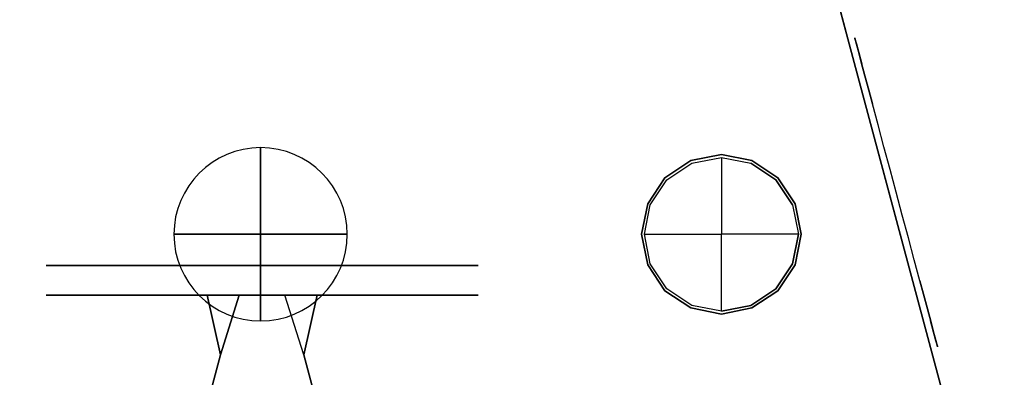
# Model space of a CAD drawing. Extents: x -215 to 215, y -1755 to 257.
# Tile 5 of 6: x -69 to 214, y -74 to 29. Entities that reach past the tile are written whole.
import ezdxf

# ---------------------------------------------------------------- set-up
doc = ezdxf.new("R2010")
doc.units = 0
doc.layers.get('0').update_dxf_attribs({"linetype": 'CONTINUOUS'})
for name, color, linetype in [('KF_LINE_212_6_GRAVITY', 5, 'CONTINUOUS'), ('KF_LINE_212_6_SPEAKDETAIL', 250, 'CONTINUOUS'), ('KF_LINE_212_6_SPEAKER', 253, 'CONTINUOUS')]:
    doc.layers.add(name, color=color, linetype=linetype)

# ---------------------------------------------------------------- blocks, each defined once
blk = doc.blocks.new('LINE_212-6')
at = {"layer": 'KF_LINE_212_6_GRAVITY'}
blk.add_circle((33, -30.46), 25, dxfattribs=at)
at = {"layer": 'KF_LINE_212_6_GRAVITY', "extrusion": (1, 0, 0)}
blk.add_circle((-30.46, 0, 33), 25, dxfattribs=at)
at = {"layer": 'KF_LINE_212_6_GRAVITY', "extrusion": (0, -1, 0)}
blk.add_circle((33, 0, 30.46), 25, dxfattribs=at)
at = {"layer": 'KF_LINE_212_6_SPEAKDETAIL', "color": 253}
for points, invisible_edges in [([(10, 497, -132.9), (11.75, 497, -141.7), (11.75, 507.5, -141.7), (10, 507.5, -132.9)], 10), ([(11.75, 497, -124.1), (10, 497, -132.9), (10, 507.5, -132.9), (11.75, 507.5, -124.1)], 10), ([(10, 507.5, -141.7), (11.75, 507.5, -141.7), (16.74, 507.5, -149.16), (10, 507.5, -155.9)], 13), ([(24.2, 507.5, -155.9), (24.2, 507.5, -154.15), (16.74, 507.5, -149.16), (10, 507.5, -155.9)], 13), ([(24.2, 507.5, -109.9), (24.2, 507.5, -111.65), (16.74, 507.5, -116.64), (10, 507.5, -109.9)], 13), ([(10, 507.5, -124.1), (11.75, 507.5, -124.1), (16.74, 507.5, -116.64), (10, 507.5, -109.9)], 13), ([(10, 507.5, -132.9), (11.75, 507.5, -124.1), (10, 507.5, -124.1)], 14), ([(10, 507.5, -132.9), (11.75, 507.5, -141.7), (10, 507.5, -141.7)], 14), ([(11.75, 497, -141.7), (16.74, 497, -149.16), (16.74, 507.5, -149.16), (11.75, 507.5, -141.7)], 10), ([(16.74, 497, -116.64), (11.75, 497, -124.1), (11.75, 507.5, -124.1), (16.74, 507.5, -116.64)], 10), ([(16.74, 497, -149.16), (24.2, 497, -154.15), (24.2, 507.5, -154.15), (16.74, 507.5, -149.16)], 10), ([(24.2, 497, -111.65), (16.74, 497, -116.64), (16.74, 507.5, -116.64), (24.2, 507.5, -111.65)], 10), ([(24.2, 497, -154.15), (33, 497, -155.9), (33, 507.5, -155.9), (24.2, 507.5, -154.15)], 10), ([(33, 497, -109.9), (24.2, 497, -111.65), (24.2, 507.5, -111.65), (33, 507.5, -109.9)], 10), ([(33, 507.5, -155.9), (24.2, 507.5, -154.15), (24.2, 507.5, -155.9)], 14), ([(33, 507.5, -109.9), (24.2, 507.5, -111.65), (24.2, 507.5, -109.9)], 14), ([(41.8, 497, -111.65), (33, 497, -109.9), (33, 507.5, -109.9), (41.8, 507.5, -111.65)], 10), ([(33, 497, -155.9), (41.8, 497, -154.15), (41.8, 507.5, -154.15), (33, 507.5, -155.9)], 10), ([(33, 507.5, -155.9), (41.8, 507.5, -154.15), (41.8, 507.5, -155.9)], 14), ([(33, 507.5, -109.9), (41.8, 507.5, -111.65), (41.8, 507.5, -109.9)], 14), ([(49.26, 497, -116.64), (41.8, 497, -111.65), (41.8, 507.5, -111.65), (49.26, 507.5, -116.64)], 10), ([(41.8, 497, -154.15), (49.26, 497, -149.16), (49.26, 507.5, -149.16), (41.8, 507.5, -154.15)], 10), ([(41.8, 507.5, -155.9), (41.8, 507.5, -154.15), (49.26, 507.5, -149.16), (56, 507.5, -155.9)], 13), ([(41.8, 507.5, -109.9), (41.8, 507.5, -111.65), (49.26, 507.5, -116.64), (56, 507.5, -109.9)], 13), ([(54.25, 497, -124.1), (49.26, 497, -116.64), (49.26, 507.5, -116.64), (54.25, 507.5, -124.1)], 10), ([(49.26, 497, -149.16), (54.25, 497, -141.7), (54.25, 507.5, -141.7), (49.26, 507.5, -149.16)], 10), ([(56, 507.5, -141.7), (54.25, 507.5, -141.7), (49.26, 507.5, -149.16), (56, 507.5, -155.9)], 13), ([(56, 507.5, -124.1), (54.25, 507.5, -124.1), (49.26, 507.5, -116.64), (56, 507.5, -109.9)], 13), ([(56, 497, -132.9), (54.25, 497, -124.1), (54.25, 507.5, -124.1), (56, 507.5, -132.9)], 10), ([(54.25, 497, -141.7), (56, 497, -132.9), (56, 507.5, -132.9), (54.25, 507.5, -141.7)], 10), ([(56, 507.5, -132.9), (54.25, 507.5, -124.1), (56, 507.5, -124.1)], 14), ([(56, 507.5, -132.9), (54.25, 507.5, -141.7), (56, 507.5, -141.7)], 14), ([(12.49, 497, -141.4), (11.75, 497, -141.7), (10, 497, -132.9), (10.8, 497, -132.9)], 5), ([(10.8, 497, -132.9), (10, 497, -132.9), (11.75, 497, -124.1), (12.49, 497, -124.4)], 5), ([(12.49, 497, -124.4), (10.8, 497, -132.9), (33, 496.33, -132.9)], 10), ([(10.8, 497, -132.9), (12.49, 497, -141.4), (33, 496.33, -132.9)], 10), ([(17.3, 497, -148.6), (12.49, 497, -141.4), (11.75, 497, -141.7), (16.74, 497, -149.16)], 10), ([(12.49, 497, -124.4), (11.75, 497, -124.1), (16.74, 497, -116.64), (17.3, 497, -117.2)], 5), ([(17.3, 497, -117.2), (12.49, 497, -124.4), (33, 496.33, -132.9)], 10), ([(12.49, 497, -141.4), (17.3, 497, -148.6), (33, 496.33, -132.9)], 10), ([(24.2, 497, -154.15), (24.5, 497, -153.41), (17.3, 497, -148.6), (16.74, 497, -149.16)], 5), ([(17.3, 497, -117.2), (16.74, 497, -116.64), (24.2, 497, -111.65), (24.5, 497, -112.39)], 5), ([(17.3, 497, -148.6), (24.5, 497, -153.41), (33, 496.33, -132.9)], 10), ([(24.5, 497, -112.39), (17.3, 497, -117.2), (33, 496.33, -132.9)], 10), ([(33, 497, -155.1), (33, 497, -155.9), (24.2, 497, -154.15), (24.5, 497, -153.41)], 5), ([(24.5, 497, -112.39), (24.2, 497, -111.65), (33, 497, -109.9), (33, 497, -110.7)], 5), ([(24.5, 497, -153.41), (33, 497, -155.1), (33, 496.33, -132.9)], 10), ([(33, 497, -110.7), (24.5, 497, -112.39), (33, 496.33, -132.9)], 10), ([(41.5, 497, -153.41), (48.7, 497, -148.6), (33, 496.33, -132.9)], 10), ([(33, 497, -155.1), (41.5, 497, -153.41), (33, 496.33, -132.9)], 10), ([(33, 497, -155.1), (33, 497, -155.9), (41.8, 497, -154.15), (41.5, 497, -153.41)], 5), ([(41.5, 497, -112.39), (33, 497, -110.7), (33, 496.33, -132.9)], 10), ([(48.7, 497, -117.2), (41.5, 497, -112.39), (33, 496.33, -132.9)], 10), ([(53.51, 497, -124.4), (48.7, 497, -117.2), (33, 496.33, -132.9)], 10), ([(55.2, 497, -132.9), (53.51, 497, -124.4), (33, 496.33, -132.9)], 10), ([(53.51, 497, -141.4), (55.2, 497, -132.9), (33, 496.33, -132.9)], 10), ([(48.7, 497, -148.6), (53.51, 497, -141.4), (33, 496.33, -132.9)], 10), ([(33, 497, -110.7), (33, 497, -109.9), (41.8, 497, -111.65), (41.5, 497, -112.39)], 5), ([(41.5, 497, -153.41), (41.8, 497, -154.15), (49.26, 497, -149.16), (48.7, 497, -148.6)], 5), ([(41.5, 497, -112.39), (41.8, 497, -111.65), (49.26, 497, -116.64), (48.7, 497, -117.2)], 5), ([(49.26, 497, -149.16), (54.25, 497, -141.7), (53.51, 497, -141.4), (48.7, 497, -148.6)], 10), ([(54.25, 497, -124.1), (53.51, 497, -124.4), (48.7, 497, -117.2), (49.26, 497, -116.64)], 5), ([(56, 497, -132.9), (55.2, 497, -132.9), (53.51, 497, -124.4), (54.25, 497, -124.1)], 5), ([(54.25, 497, -141.7), (56, 497, -132.9), (55.2, 497, -132.9), (53.51, 497, -141.4)], 10), ([(12.49, -497, -124.4), (10.8, -497, -132.9), (33, -496.33, -132.9)], 10), ([(10.8, -497, -132.9), (12.49, -497, -141.4), (33, -496.33, -132.9)], 10), ([(17.3, -497, -117.2), (12.49, -497, -124.4), (33, -496.33, -132.9)], 10), ([(12.49, -497, -141.4), (17.3, -497, -148.6), (33, -496.33, -132.9)], 10), ([(17.3, -497, -148.6), (24.5, -497, -153.41), (33, -496.33, -132.9)], 10), ([(24.5, -497, -112.39), (17.3, -497, -117.2), (33, -496.33, -132.9)], 10), ([(24.5, -497, -153.41), (33, -497, -155.1), (33, -496.33, -132.9)], 10), ([(33, -497, -110.7), (24.5, -497, -112.39), (33, -496.33, -132.9)], 10), ([(41.5, -497, -153.41), (48.7, -497, -148.6), (33, -496.33, -132.9)], 10), ([(33, -497, -155.1), (41.5, -497, -153.41), (33, -496.33, -132.9)], 10), ([(41.5, -497, -112.39), (33, -497, -110.7), (33, -496.33, -132.9)], 10), ([(48.7, -497, -117.2), (41.5, -497, -112.39), (33, -496.33, -132.9)], 10), ([(53.51, -497, -124.4), (48.7, -497, -117.2), (33, -496.33, -132.9)], 10), ([(55.2, -497, -132.9), (53.51, -497, -124.4), (33, -496.33, -132.9)], 10), ([(53.51, -497, -141.4), (55.2, -497, -132.9), (33, -496.33, -132.9)], 10), ([(48.7, -497, -148.6), (53.51, -497, -141.4), (33, -496.33, -132.9)], 10), ([(10, -497, -132.9), (11.75, -497, -141.7), (11.75, -507.5, -141.7), (10, -507.5, -132.9)], 10), ([(11.75, -497, -124.1), (10, -497, -132.9), (10, -507.5, -132.9), (11.75, -507.5, -124.1)], 10), ([(12.49, -497, -141.4), (11.75, -497, -141.7), (10, -497, -132.9), (10.8, -497, -132.9)], 5), ([(10.8, -497, -132.9), (10, -497, -132.9), (11.75, -497, -124.1), (12.49, -497, -124.4)], 5), ([(11.75, -497, -141.7), (16.74, -497, -149.16), (16.74, -507.5, -149.16), (11.75, -507.5, -141.7)], 10), ([(16.74, -497, -116.64), (11.75, -497, -124.1), (11.75, -507.5, -124.1), (16.74, -507.5, -116.64)], 10), ([(17.3, -497, -148.6), (12.49, -497, -141.4), (11.75, -497, -141.7), (16.74, -497, -149.16)], 10), ([(12.49, -497, -124.4), (11.75, -497, -124.1), (16.74, -497, -116.64), (17.3, -497, -117.2)], 5), ([(16.74, -497, -149.16), (24.2, -497, -154.15), (24.2, -507.5, -154.15), (16.74, -507.5, -149.16)], 10), ([(24.2, -497, -111.65), (16.74, -497, -116.64), (16.74, -507.5, -116.64), (24.2, -507.5, -111.65)], 10), ([(24.2, -497, -154.15), (24.5, -497, -153.41), (17.3, -497, -148.6), (16.74, -497, -149.16)], 5), ([(17.3, -497, -117.2), (16.74, -497, -116.64), (24.2, -497, -111.65), (24.5, -497, -112.39)], 5), ([(24.2, -497, -154.15), (33, -497, -155.9), (33, -507.5, -155.9), (24.2, -507.5, -154.15)], 10), ([(33, -497, -109.9), (24.2, -497, -111.65), (24.2, -507.5, -111.65), (33, -507.5, -109.9)], 10), ([(33, -497, -155.1), (33, -497, -155.9), (24.2, -497, -154.15), (24.5, -497, -153.41)], 5), ([(24.5, -497, -112.39), (24.2, -497, -111.65), (33, -497, -109.9), (33, -497, -110.7)], 5), ([(41.8, -497, -111.65), (33, -497, -109.9), (33, -507.5, -109.9), (41.8, -507.5, -111.65)], 10), ([(33, -497, -155.9), (41.8, -497, -154.15), (41.8, -507.5, -154.15), (33, -507.5, -155.9)], 10), ([(33, -497, -155.1), (33, -497, -155.9), (41.8, -497, -154.15), (41.5, -497, -153.41)], 5), ([(33, -497, -110.7), (33, -497, -109.9), (41.8, -497, -111.65), (41.5, -497, -112.39)], 5), ([(41.5, -497, -153.41), (41.8, -497, -154.15), (49.26, -497, -149.16), (48.7, -497, -148.6)], 5), ([(41.5, -497, -112.39), (41.8, -497, -111.65), (49.26, -497, -116.64), (48.7, -497, -117.2)], 5), ([(49.26, -497, -116.64), (41.8, -497, -111.65), (41.8, -507.5, -111.65), (49.26, -507.5, -116.64)], 10), ([(41.8, -497, -154.15), (49.26, -497, -149.16), (49.26, -507.5, -149.16), (41.8, -507.5, -154.15)], 10), ([(49.26, -497, -149.16), (54.25, -497, -141.7), (53.51, -497, -141.4), (48.7, -497, -148.6)], 10), ([(54.25, -497, -124.1), (53.51, -497, -124.4), (48.7, -497, -117.2), (49.26, -497, -116.64)], 5), ([(54.25, -497, -124.1), (49.26, -497, -116.64), (49.26, -507.5, -116.64), (54.25, -507.5, -124.1)], 10), ([(49.26, -497, -149.16), (54.25, -497, -141.7), (54.25, -507.5, -141.7), (49.26, -507.5, -149.16)], 10), ([(56, -497, -132.9), (55.2, -497, -132.9), (53.51, -497, -124.4), (54.25, -497, -124.1)], 5), ([(54.25, -497, -141.7), (56, -497, -132.9), (55.2, -497, -132.9), (53.51, -497, -141.4)], 10), ([(56, -497, -132.9), (54.25, -497, -124.1), (54.25, -507.5, -124.1), (56, -507.5, -132.9)], 10), ([(54.25, -497, -141.7), (56, -497, -132.9), (56, -507.5, -132.9), (54.25, -507.5, -141.7)], 10), ([(10, -507.5, -141.7), (11.75, -507.5, -141.7), (16.74, -507.5, -149.16), (10, -507.5, -155.9)], 13), ([(24.2, -507.5, -155.9), (24.2, -507.5, -154.15), (16.74, -507.5, -149.16), (10, -507.5, -155.9)], 13), ([(24.2, -507.5, -109.9), (24.2, -507.5, -111.65), (16.74, -507.5, -116.64), (10, -507.5, -109.9)], 13), ([(10, -507.5, -124.1), (11.75, -507.5, -124.1), (16.74, -507.5, -116.64), (10, -507.5, -109.9)], 13), ([(10, -507.5, -132.9), (11.75, -507.5, -124.1), (10, -507.5, -124.1)], 14), ([(10, -507.5, -132.9), (11.75, -507.5, -141.7), (10, -507.5, -141.7)], 14), ([(33, -507.5, -155.9), (24.2, -507.5, -154.15), (24.2, -507.5, -155.9)], 14), ([(33, -507.5, -109.9), (24.2, -507.5, -111.65), (24.2, -507.5, -109.9)], 14), ([(33, -507.5, -155.9), (41.8, -507.5, -154.15), (41.8, -507.5, -155.9)], 14), ([(33, -507.5, -109.9), (41.8, -507.5, -111.65), (41.8, -507.5, -109.9)], 14), ([(41.8, -507.5, -155.9), (41.8, -507.5, -154.15), (49.26, -507.5, -149.16), (56, -507.5, -155.9)], 13), ([(41.8, -507.5, -109.9), (41.8, -507.5, -111.65), (49.26, -507.5, -116.64), (56, -507.5, -109.9)], 13), ([(56, -507.5, -141.7), (54.25, -507.5, -141.7), (49.26, -507.5, -149.16), (56, -507.5, -155.9)], 13), ([(56, -507.5, -124.1), (54.25, -507.5, -124.1), (49.26, -507.5, -116.64), (56, -507.5, -109.9)], 13), ([(56, -507.5, -132.9), (54.25, -507.5, -124.1), (56, -507.5, -124.1)], 14), ([(56, -507.5, -132.9), (54.25, -507.5, -141.7), (56, -507.5, -141.7)], 14)]:
    blk.add_3dface(points, dxfattribs=dict(at, invisible_edges=invisible_edges))
at = {"layer": 'KF_LINE_212_6_SPEAKDETAIL'}
for points, invisible_edges in [([(23.56, 506.83, -128.99), (19.3, 504.37, -127.22), (18.17, 504.37, -132.9), (22.78, 506.83, -132.9)], 11), ([(22.78, 506.83, -132.9), (18.17, 504.37, -132.9), (19.3, 504.37, -138.58), (23.56, 506.83, -136.81)], 15), ([(23.56, 506.83, -136.81), (19.3, 504.37, -138.58), (22.51, 504.37, -143.39), (25.78, 506.83, -140.12)], 15), ([(25.78, 506.83, -125.68), (22.51, 504.37, -122.41), (19.3, 504.37, -127.22), (23.56, 506.83, -128.99)], 15), ([(25.78, 506.83, -140.12), (22.51, 504.37, -143.39), (27.32, 504.37, -146.6), (29.09, 506.83, -142.34)], 15), ([(29.09, 506.83, -123.46), (27.32, 504.37, -119.2), (22.51, 504.37, -122.41), (25.78, 506.83, -125.68)], 15), ([(23.56, 506.83, -128.99), (22.78, 506.83, -132.9), (33, 506.83, -132.9)], 13), ([(22.78, 506.83, -132.9), (23.56, 506.83, -136.81), (33, 506.83, -132.9)], 15), ([(25.78, 506.83, -125.68), (23.56, 506.83, -128.99), (33, 506.83, -132.9)], 15), ([(23.56, 506.83, -136.81), (25.78, 506.83, -140.12), (33, 506.83, -132.9)], 15), ([(29.09, 506.83, -123.46), (25.78, 506.83, -125.68), (33, 506.83, -132.9)], 15), ([(25.78, 506.83, -140.12), (29.09, 506.83, -142.34), (33, 506.83, -132.9)], 15), ([(33, 506.83, -122.68), (33, 504.37, -118.07), (27.32, 504.37, -119.2), (29.09, 506.83, -123.46)], 15), ([(29.09, 506.83, -142.34), (27.32, 504.37, -146.6), (33, 504.37, -147.73), (33, 506.83, -143.12)], 11), ([(33, 506.83, -122.68), (29.09, 506.83, -123.46), (33, 506.83, -132.9)], 15), ([(29.09, 506.83, -142.34), (33, 506.83, -143.12), (33, 506.83, -132.9)], 13), ([(36.91, 506.83, -123.46), (33, 506.83, -122.68), (33, 506.83, -132.9)], 13), ([(40.22, 506.83, -125.68), (36.91, 506.83, -123.46), (33, 506.83, -132.9)], 15), ([(42.44, 506.83, -128.99), (40.22, 506.83, -125.68), (33, 506.83, -132.9)], 15), ([(43.22, 506.83, -132.9), (42.44, 506.83, -128.99), (33, 506.83, -132.9)], 15), ([(42.44, 506.83, -136.81), (43.22, 506.83, -132.9), (33, 506.83, -132.9)], 13), ([(40.22, 506.83, -140.12), (42.44, 506.83, -136.81), (33, 506.83, -132.9)], 15), ([(36.91, 506.83, -142.34), (40.22, 506.83, -140.12), (33, 506.83, -132.9)], 15), ([(33, 506.83, -143.12), (36.91, 506.83, -142.34), (33, 506.83, -132.9)], 15), ([(36.91, 506.83, -123.46), (38.68, 504.37, -119.2), (33, 504.37, -118.07), (33, 506.83, -122.68)], 11), ([(33, 506.83, -143.12), (33, 504.37, -147.73), (38.68, 504.37, -146.6), (36.91, 506.83, -142.34)], 15), ([(36.91, 506.83, -142.34), (38.68, 504.37, -146.6), (43.49, 504.37, -143.39), (40.22, 506.83, -140.12)], 15), ([(40.22, 506.83, -125.68), (43.49, 504.37, -122.41), (38.68, 504.37, -119.2), (36.91, 506.83, -123.46)], 15), ([(40.22, 506.83, -140.12), (43.49, 504.37, -143.39), (46.7, 504.37, -138.58), (42.44, 506.83, -136.81)], 15), ([(42.44, 506.83, -128.99), (46.7, 504.37, -127.22), (43.49, 504.37, -122.41), (40.22, 506.83, -125.68)], 15), ([(43.22, 506.83, -132.9), (47.83, 504.37, -132.9), (46.7, 504.37, -127.22), (42.44, 506.83, -128.99)], 15), ([(42.44, 506.83, -136.81), (46.7, 504.37, -138.58), (47.83, 504.37, -132.9), (43.22, 506.83, -132.9)], 11), ([(18.17, 504.37, -132.9), (14.12, 501.05, -132.9), (15.56, 501.05, -140.12), (19.3, 504.37, -138.58)], 15), ([(19.3, 504.37, -127.22), (15.56, 501.05, -125.68), (14.12, 501.05, -132.9), (18.17, 504.37, -132.9)], 11), ([(19.3, 504.37, -138.58), (15.56, 501.05, -140.12), (19.65, 501.05, -146.25), (22.51, 504.37, -143.39)], 15), ([(22.51, 504.37, -122.41), (19.65, 501.05, -119.55), (15.56, 501.05, -125.68), (19.3, 504.37, -127.22)], 15), ([(27.32, 504.37, -119.2), (25.78, 501.05, -115.46), (19.65, 501.05, -119.55), (22.51, 504.37, -122.41)], 15), ([(22.51, 504.37, -143.39), (19.65, 501.05, -146.25), (25.78, 501.05, -150.34), (27.32, 504.37, -146.6)], 15), ([(33, 504.37, -118.07), (33, 501.05, -114.02), (25.78, 501.05, -115.46), (27.32, 504.37, -119.2)], 15), ([(27.32, 504.37, -146.6), (25.78, 501.05, -150.34), (33, 501.05, -151.78), (33, 504.37, -147.73)], 11), ([(38.68, 504.37, -119.2), (40.22, 501.05, -115.46), (33, 501.05, -114.02), (33, 504.37, -118.07)], 11), ([(33, 504.37, -147.73), (33, 501.05, -151.78), (40.22, 501.05, -150.34), (38.68, 504.37, -146.6)], 15), ([(43.49, 504.37, -122.41), (46.35, 501.05, -119.55), (40.22, 501.05, -115.46), (38.68, 504.37, -119.2)], 15), ([(38.68, 504.37, -146.6), (40.22, 501.05, -150.34), (46.35, 501.05, -146.25), (43.49, 504.37, -143.39)], 15), ([(43.49, 504.37, -143.39), (46.35, 501.05, -146.25), (50.44, 501.05, -140.12), (46.7, 504.37, -138.58)], 15), ([(46.7, 504.37, -127.22), (50.44, 501.05, -125.68), (46.35, 501.05, -119.55), (43.49, 504.37, -122.41)], 15), ([(47.83, 504.37, -132.9), (51.88, 501.05, -132.9), (50.44, 501.05, -125.68), (46.7, 504.37, -127.22)], 15), ([(46.7, 504.37, -138.58), (50.44, 501.05, -140.12), (51.88, 501.05, -132.9), (47.83, 504.37, -132.9)], 11), ([(14.12, 501.05, -132.9), (10.8, 497, -132.9), (12.49, 497, -141.4), (15.56, 501.05, -140.12)], 15), ([(15.56, 501.05, -125.68), (12.49, 497, -124.4), (10.8, 497, -132.9), (14.12, 501.05, -132.9)], 11), ([(15.56, 501.05, -140.12), (12.49, 497, -141.4), (17.3, 497, -148.6), (19.65, 501.05, -146.25)], 15), ([(19.65, 501.05, -119.55), (17.3, 497, -117.2), (12.49, 497, -124.4), (15.56, 501.05, -125.68)], 15), ([(19.65, 501.05, -146.25), (17.3, 497, -148.6), (24.5, 497, -153.41), (25.78, 501.05, -150.34)], 15), ([(25.78, 501.05, -115.46), (24.5, 497, -112.39), (17.3, 497, -117.2), (19.65, 501.05, -119.55)], 15), ([(25.78, 501.05, -150.34), (24.5, 497, -153.41), (33, 497, -155.1), (33, 501.05, -151.78)], 11), ([(33, 501.05, -114.02), (33, 497, -110.7), (24.5, 497, -112.39), (25.78, 501.05, -115.46)], 15), ([(33, 501.05, -151.78), (33, 497, -155.1), (41.5, 497, -153.41), (40.22, 501.05, -150.34)], 15), ([(40.22, 501.05, -115.46), (41.5, 497, -112.39), (33, 497, -110.7), (33, 501.05, -114.02)], 11), ([(40.22, 501.05, -150.34), (41.5, 497, -153.41), (48.7, 497, -148.6), (46.35, 501.05, -146.25)], 15), ([(46.35, 501.05, -119.55), (48.7, 497, -117.2), (41.5, 497, -112.39), (40.22, 501.05, -115.46)], 15), ([(46.35, 501.05, -146.25), (48.7, 497, -148.6), (53.51, 497, -141.4), (50.44, 501.05, -140.12)], 15), ([(50.44, 501.05, -125.68), (53.51, 497, -124.4), (48.7, 497, -117.2), (46.35, 501.05, -119.55)], 15), ([(50.44, 501.05, -140.12), (53.51, 497, -141.4), (55.2, 497, -132.9), (51.88, 501.05, -132.9)], 11), ([(51.88, 501.05, -132.9), (55.2, 497, -132.9), (53.51, 497, -124.4), (50.44, 501.05, -125.68)], 15), ([(41.96, 422.55, -24.28), (41.96, 427.3, -0.44), (41.96, 382.19, -0.44), (41.96, 380.88, -7.02)], 10), ([(41.96, 427.3, -0.44), (41.96, 422.55, 23.4), (41.96, 380.88, 6.14), (41.96, 382.19, -0.44)], 10), ([(50.56, 427.3, -0.44), (50.56, 422.55, 23.4), (41.96, 422.55, 23.4), (41.96, 427.3, -0.44)], 10), ([(50.56, 422.55, -24.28), (50.56, 427.3, -0.44), (41.96, 427.3, -0.44), (41.96, 422.55, -24.28)], 10), ([(50.56, 422.55, -24.28), (50.56, 427.3, -0.44), (50.56, 382.19, -0.44), (50.56, 380.88, -7.02)], 10), ([(50.56, 427.3, -0.44), (50.56, 422.55, 23.4), (50.56, 380.88, 6.14), (50.56, 382.19, -0.44)], 10), ([(41.96, 409.05, -44.49), (41.96, 422.55, -24.28), (41.96, 380.88, -7.02), (41.96, 377.15, -12.59)], 10), ([(41.96, 422.55, 23.4), (41.96, 409.05, 43.61), (41.96, 377.15, 11.71), (41.96, 380.88, 6.14)], 10), ([(50.56, 422.55, 23.4), (50.56, 409.05, 43.61), (41.96, 409.05, 43.61), (41.96, 422.55, 23.4)], 10), ([(50.56, 409.05, -44.49), (50.56, 422.55, -24.28), (41.96, 422.55, -24.28), (41.96, 409.05, -44.49)], 10), ([(50.56, 409.05, -44.49), (50.56, 422.55, -24.28), (50.56, 380.88, -7.02), (50.56, 377.15, -12.59)], 10), ([(50.56, 422.55, 23.4), (50.56, 409.05, 43.61), (50.56, 377.15, 11.71), (50.56, 380.88, 6.14)], 10), ([(41.96, 388.84, -57.99), (41.96, 409.05, -44.49), (41.96, 377.15, -12.59), (41.96, 371.58, -16.32)], 10), ([(41.96, 409.05, 43.61), (41.96, 388.84, 57.11), (41.96, 371.58, 15.44), (41.96, 377.15, 11.71)], 10), ([(50.56, 409.05, 43.61), (50.56, 388.84, 57.11), (41.96, 388.84, 57.11), (41.96, 409.05, 43.61)], 10), ([(50.56, 388.84, -57.99), (50.56, 409.05, -44.49), (41.96, 409.05, -44.49), (41.96, 388.84, -57.99)], 10), ([(50.56, 388.84, -57.99), (50.56, 409.05, -44.49), (50.56, 377.15, -12.59), (50.56, 371.58, -16.32)], 10), ([(50.56, 409.05, 43.61), (50.56, 388.84, 57.11), (50.56, 371.58, 15.44), (50.56, 377.15, 11.71)], 10), ([(50.56, 365, -62.74), (50.56, 388.84, -57.99), (41.96, 388.84, -57.99), (41.96, 365, -62.74)], 10), ([(41.96, 365, -62.74), (41.96, 388.84, -57.99), (41.96, 371.58, -16.32), (41.96, 365, -17.63)], 10), ([(50.56, 388.84, 57.11), (50.56, 365, 61.86), (41.96, 365, 61.86), (41.96, 388.84, 57.11)], 10), ([(41.96, 388.84, 57.11), (41.96, 365, 61.86), (41.96, 365, 16.74), (41.96, 371.58, 15.44)], 10), ([(50.56, 365, -62.74), (50.56, 388.84, -57.99), (50.56, 371.58, -16.32), (50.56, 365, -17.63)], 10), ([(50.56, 388.84, 57.11), (50.56, 365, 61.86), (50.56, 365, 16.74), (50.56, 371.58, 15.44)], 10), ([(102.43, 388.6, -21.73), (67.74, 382.19, -12.47), (67.74, 347.81, -12.47), (102.43, 341.4, -21.73)], 10), ([(102.43, 388.6, -21.73), (67.74, 382.19, -12.47), (67.74, 382.19, 11.59), (102.43, 388.6, 20.85)], 10), ([(102.43, 341.4, 20.85), (67.74, 347.81, 11.59), (67.74, 382.19, 11.59), (102.43, 388.6, 20.85)], 10), ([(50.56, 380.88, -7.02), (50.56, 382.19, -0.44), (41.96, 382.19, -0.44), (41.96, 380.88, -7.02)], 10), ([(50.56, 382.19, -0.44), (50.56, 380.88, 6.14), (41.96, 380.88, 6.14), (41.96, 382.19, -0.44)], 10), ([(50.56, 377.15, -12.59), (50.56, 380.88, -7.02), (41.96, 380.88, -7.02), (41.96, 377.15, -12.59)], 10), ([(50.56, 380.88, 6.14), (50.56, 377.15, 11.71), (41.96, 377.15, 11.71), (41.96, 380.88, 6.14)], 10), ([(67.74, 382.19, -12.47), (50.56, 380.88, -7.02), (50.56, 371.58, -16.32)], 2), ([(67.74, 382.19, 11.59), (67.74, 382.19, -12.47), (50.56, 380.88, -7.02), (50.56, 380.88, 6.14)], 5), ([(50.56, 358.42, 15.44), (67.74, 347.81, 11.59), (67.74, 382.19, 11.59), (50.56, 371.58, 15.44)], 10), ([(67.74, 382.19, 11.59), (50.56, 380.88, 6.14), (50.56, 371.58, 15.44)], 2), ([(50.56, 358.42, -16.32), (67.74, 347.81, -12.47), (67.74, 382.19, -12.47), (50.56, 371.58, -16.32)], 10), ([(50.56, 377.15, 11.71), (50.56, 371.58, 15.44), (41.96, 371.58, 15.44), (41.96, 377.15, 11.71)], 10), ([(50.56, 371.58, -16.32), (50.56, 377.15, -12.59), (41.96, 377.15, -12.59), (41.96, 371.58, -16.32)], 10), ([(50.56, 371.58, 15.44), (50.56, 365, 16.74), (41.96, 365, 16.74), (41.96, 371.58, 15.44)], 10), ([(50.56, 365, -17.63), (50.56, 371.58, -16.32), (41.96, 371.58, -16.32), (41.96, 365, -17.63)], 10), ([(41.96, 365, 61.86), (41.96, 341.16, 57.11), (41.96, 358.42, 15.44), (41.96, 365, 16.74)], 10), ([(50.56, 365, 61.86), (50.56, 341.16, 57.11), (41.96, 341.16, 57.11), (41.96, 365, 61.86)], 10), ([(41.96, 341.16, -57.99), (41.96, 365, -62.74), (41.96, 365, -17.63), (41.96, 358.42, -16.32)], 10), ([(50.56, 365, 16.74), (50.56, 358.42, 15.44), (41.96, 358.42, 15.44), (41.96, 365, 16.74)], 10), ([(50.56, 358.42, -16.32), (50.56, 365, -17.63), (41.96, 365, -17.63), (41.96, 358.42, -16.32)], 10), ([(50.56, 341.16, -57.99), (50.56, 365, -62.74), (41.96, 365, -62.74), (41.96, 341.16, -57.99)], 10), ([(50.56, 365, 61.86), (50.56, 341.16, 57.11), (50.56, 358.42, 15.44), (50.56, 365, 16.74)], 10), ([(50.56, 341.16, -57.99), (50.56, 365, -62.74), (50.56, 365, -17.63), (50.56, 358.42, -16.32)], 10), ([(41.96, 341.16, 57.11), (41.96, 320.95, 43.61), (41.96, 352.85, 11.71), (41.96, 358.42, 15.44)], 10), ([(41.96, 320.95, -44.49), (41.96, 341.16, -57.99), (41.96, 358.42, -16.32), (41.96, 352.85, -12.59)], 10), ([(50.56, 358.42, 15.44), (50.56, 352.85, 11.71), (41.96, 352.85, 11.71), (41.96, 358.42, 15.44)], 10), ([(50.56, 352.85, -12.59), (50.56, 358.42, -16.32), (41.96, 358.42, -16.32), (41.96, 352.85, -12.59)], 10), ([(50.56, 341.16, 57.11), (50.56, 320.95, 43.61), (50.56, 352.85, 11.71), (50.56, 358.42, 15.44)], 10), ([(50.56, 320.95, -44.49), (50.56, 341.16, -57.99), (50.56, 358.42, -16.32), (50.56, 352.85, -12.59)], 10), ([(67.74, 347.81, -12.47), (50.56, 349.12, -7.02), (50.56, 358.42, -16.32)], 2), ([(67.74, 347.81, 11.59), (50.56, 349.12, 6.14), (50.56, 358.42, 15.44)], 2), ([(41.96, 320.95, 43.61), (41.96, 307.45, 23.4), (41.96, 349.12, 6.14), (41.96, 352.85, 11.71)], 10), ([(41.96, 307.45, -24.28), (41.96, 320.95, -44.49), (41.96, 352.85, -12.59), (41.96, 349.12, -7.02)], 10), ([(50.56, 349.12, -7.02), (50.56, 352.85, -12.59), (41.96, 352.85, -12.59), (41.96, 349.12, -7.02)], 10), ([(50.56, 352.85, 11.71), (50.56, 349.12, 6.14), (41.96, 349.12, 6.14), (41.96, 352.85, 11.71)], 10), ([(50.56, 320.95, 43.61), (50.56, 307.45, 23.4), (50.56, 349.12, 6.14), (50.56, 352.85, 11.71)], 10), ([(50.56, 307.45, -24.28), (50.56, 320.95, -44.49), (50.56, 352.85, -12.59), (50.56, 349.12, -7.02)], 10), ([(41.96, 307.45, 23.4), (41.96, 302.7, -0.44), (41.96, 347.81, -0.44), (41.96, 349.12, 6.14)], 10), ([(41.96, 302.7, -0.44), (41.96, 307.45, -24.28), (41.96, 349.12, -7.02), (41.96, 347.81, -0.44)], 10), ([(50.56, 347.81, -0.44), (50.56, 349.12, -7.02), (41.96, 349.12, -7.02), (41.96, 347.81, -0.44)], 10), ([(50.56, 349.12, 6.14), (50.56, 347.81, -0.44), (41.96, 347.81, -0.44), (41.96, 349.12, 6.14)], 10), ([(50.56, 307.45, 23.4), (50.56, 302.7, -0.44), (50.56, 347.81, -0.44), (50.56, 349.12, 6.14)], 10), ([(50.56, 302.7, -0.44), (50.56, 307.45, -24.28), (50.56, 349.12, -7.02), (50.56, 347.81, -0.44)], 10), ([(67.74, 347.81, 11.59), (67.74, 347.81, -12.47), (50.56, 349.12, -7.02), (50.56, 349.12, 6.14)], 5), ([(102.43, 341.4, -21.73), (67.74, 347.81, -12.47), (67.74, 347.81, 11.59), (102.43, 341.4, 20.85)], 10), ([(50.56, 341.16, 57.11), (50.56, 320.95, 43.61), (41.96, 320.95, 43.61), (41.96, 341.16, 57.11)], 10), ([(50.56, 320.95, -44.49), (50.56, 341.16, -57.99), (41.96, 341.16, -57.99), (41.96, 320.95, -44.49)], 10), ([(50.56, 320.95, 43.61), (50.56, 307.45, 23.4), (41.96, 307.45, 23.4), (41.96, 320.95, 43.61)], 10), ([(50.56, 307.45, -24.28), (50.56, 320.95, -44.49), (41.96, 320.95, -44.49), (41.96, 307.45, -24.28)], 10), ([(50.56, 307.45, 23.4), (50.56, 302.7, -0.44), (41.96, 302.7, -0.44), (41.96, 307.45, 23.4)], 10), ([(50.56, 302.7, -0.44), (50.56, 307.45, -24.28), (41.96, 307.45, -24.28), (41.96, 302.7, -0.44)], 10), ([(14.12, -501.05, -132.9), (10.8, -497, -132.9), (12.49, -497, -141.4), (15.56, -501.05, -140.12)], 15), ([(15.56, -501.05, -125.68), (12.49, -497, -124.4), (10.8, -497, -132.9), (14.12, -501.05, -132.9)], 11), ([(15.56, -501.05, -140.12), (12.49, -497, -141.4), (17.3, -497, -148.6), (19.65, -501.05, -146.25)], 15), ([(19.65, -501.05, -119.55), (17.3, -497, -117.2), (12.49, -497, -124.4), (15.56, -501.05, -125.68)], 15), ([(19.65, -501.05, -146.25), (17.3, -497, -148.6), (24.5, -497, -153.41), (25.78, -501.05, -150.34)], 15), ([(25.78, -501.05, -115.46), (24.5, -497, -112.39), (17.3, -497, -117.2), (19.65, -501.05, -119.55)], 15), ([(25.78, -501.05, -150.34), (24.5, -497, -153.41), (33, -497, -155.1), (33, -501.05, -151.78)], 11), ([(33, -501.05, -114.02), (33, -497, -110.7), (24.5, -497, -112.39), (25.78, -501.05, -115.46)], 15), ([(33, -501.05, -151.78), (33, -497, -155.1), (41.5, -497, -153.41), (40.22, -501.05, -150.34)], 15), ([(40.22, -501.05, -115.46), (41.5, -497, -112.39), (33, -497, -110.7), (33, -501.05, -114.02)], 11), ([(40.22, -501.05, -150.34), (41.5, -497, -153.41), (48.7, -497, -148.6), (46.35, -501.05, -146.25)], 15), ([(46.35, -501.05, -119.55), (48.7, -497, -117.2), (41.5, -497, -112.39), (40.22, -501.05, -115.46)], 15), ([(46.35, -501.05, -146.25), (48.7, -497, -148.6), (53.51, -497, -141.4), (50.44, -501.05, -140.12)], 15), ([(50.44, -501.05, -125.68), (53.51, -497, -124.4), (48.7, -497, -117.2), (46.35, -501.05, -119.55)], 15), ([(50.44, -501.05, -140.12), (53.51, -497, -141.4), (55.2, -497, -132.9), (51.88, -501.05, -132.9)], 11), ([(51.88, -501.05, -132.9), (55.2, -497, -132.9), (53.51, -497, -124.4), (50.44, -501.05, -125.68)], 15), ([(18.17, -504.37, -132.9), (14.12, -501.05, -132.9), (15.56, -501.05, -140.12), (19.3, -504.37, -138.58)], 15), ([(19.3, -504.37, -127.22), (15.56, -501.05, -125.68), (14.12, -501.05, -132.9), (18.17, -504.37, -132.9)], 11), ([(19.3, -504.37, -138.58), (15.56, -501.05, -140.12), (19.65, -501.05, -146.25), (22.51, -504.37, -143.39)], 15), ([(22.51, -504.37, -122.41), (19.65, -501.05, -119.55), (15.56, -501.05, -125.68), (19.3, -504.37, -127.22)], 15), ([(27.32, -504.37, -119.2), (25.78, -501.05, -115.46), (19.65, -501.05, -119.55), (22.51, -504.37, -122.41)], 15), ([(22.51, -504.37, -143.39), (19.65, -501.05, -146.25), (25.78, -501.05, -150.34), (27.32, -504.37, -146.6)], 15), ([(33, -504.37, -118.07), (33, -501.05, -114.02), (25.78, -501.05, -115.46), (27.32, -504.37, -119.2)], 15), ([(27.32, -504.37, -146.6), (25.78, -501.05, -150.34), (33, -501.05, -151.78), (33, -504.37, -147.73)], 11), ([(38.68, -504.37, -119.2), (40.22, -501.05, -115.46), (33, -501.05, -114.02), (33, -504.37, -118.07)], 11), ([(33, -504.37, -147.73), (33, -501.05, -151.78), (40.22, -501.05, -150.34), (38.68, -504.37, -146.6)], 15), ([(43.49, -504.37, -122.41), (46.35, -501.05, -119.55), (40.22, -501.05, -115.46), (38.68, -504.37, -119.2)], 15), ([(38.68, -504.37, -146.6), (40.22, -501.05, -150.34), (46.35, -501.05, -146.25), (43.49, -504.37, -143.39)], 15), ([(43.49, -504.37, -143.39), (46.35, -501.05, -146.25), (50.44, -501.05, -140.12), (46.7, -504.37, -138.58)], 15), ([(46.7, -504.37, -127.22), (50.44, -501.05, -125.68), (46.35, -501.05, -119.55), (43.49, -504.37, -122.41)], 15), ([(47.83, -504.37, -132.9), (51.88, -501.05, -132.9), (50.44, -501.05, -125.68), (46.7, -504.37, -127.22)], 15), ([(46.7, -504.37, -138.58), (50.44, -501.05, -140.12), (51.88, -501.05, -132.9), (47.83, -504.37, -132.9)], 11), ([(23.56, -506.83, -128.99), (19.3, -504.37, -127.22), (18.17, -504.37, -132.9), (22.78, -506.83, -132.9)], 11), ([(22.78, -506.83, -132.9), (18.17, -504.37, -132.9), (19.3, -504.37, -138.58), (23.56, -506.83, -136.81)], 15), ([(23.56, -506.83, -136.81), (19.3, -504.37, -138.58), (22.51, -504.37, -143.39), (25.78, -506.83, -140.12)], 15), ([(25.78, -506.83, -125.68), (22.51, -504.37, -122.41), (19.3, -504.37, -127.22), (23.56, -506.83, -128.99)], 15), ([(25.78, -506.83, -140.12), (22.51, -504.37, -143.39), (27.32, -504.37, -146.6), (29.09, -506.83, -142.34)], 15), ([(29.09, -506.83, -123.46), (27.32, -504.37, -119.2), (22.51, -504.37, -122.41), (25.78, -506.83, -125.68)], 15), ([(33, -506.83, -122.68), (33, -504.37, -118.07), (27.32, -504.37, -119.2), (29.09, -506.83, -123.46)], 15), ([(29.09, -506.83, -142.34), (27.32, -504.37, -146.6), (33, -504.37, -147.73), (33, -506.83, -143.12)], 11), ([(36.91, -506.83, -123.46), (38.68, -504.37, -119.2), (33, -504.37, -118.07), (33, -506.83, -122.68)], 11), ([(33, -506.83, -143.12), (33, -504.37, -147.73), (38.68, -504.37, -146.6), (36.91, -506.83, -142.34)], 15), ([(36.91, -506.83, -142.34), (38.68, -504.37, -146.6), (43.49, -504.37, -143.39), (40.22, -506.83, -140.12)], 15), ([(40.22, -506.83, -125.68), (43.49, -504.37, -122.41), (38.68, -504.37, -119.2), (36.91, -506.83, -123.46)], 15), ([(40.22, -506.83, -140.12), (43.49, -504.37, -143.39), (46.7, -504.37, -138.58), (42.44, -506.83, -136.81)], 15), ([(42.44, -506.83, -128.99), (46.7, -504.37, -127.22), (43.49, -504.37, -122.41), (40.22, -506.83, -125.68)], 15), ([(43.22, -506.83, -132.9), (47.83, -504.37, -132.9), (46.7, -504.37, -127.22), (42.44, -506.83, -128.99)], 15), ([(42.44, -506.83, -136.81), (46.7, -504.37, -138.58), (47.83, -504.37, -132.9), (43.22, -506.83, -132.9)], 11), ([(23.56, -506.83, -128.99), (22.78, -506.83, -132.9), (33, -506.83, -132.9)], 13), ([(22.78, -506.83, -132.9), (23.56, -506.83, -136.81), (33, -506.83, -132.9)], 15), ([(25.78, -506.83, -125.68), (23.56, -506.83, -128.99), (33, -506.83, -132.9)], 15), ([(23.56, -506.83, -136.81), (25.78, -506.83, -140.12), (33, -506.83, -132.9)], 15), ([(29.09, -506.83, -123.46), (25.78, -506.83, -125.68), (33, -506.83, -132.9)], 15), ([(25.78, -506.83, -140.12), (29.09, -506.83, -142.34), (33, -506.83, -132.9)], 15), ([(33, -506.83, -122.68), (29.09, -506.83, -123.46), (33, -506.83, -132.9)], 15), ([(29.09, -506.83, -142.34), (33, -506.83, -143.12), (33, -506.83, -132.9)], 13), ([(36.91, -506.83, -123.46), (33, -506.83, -122.68), (33, -506.83, -132.9)], 13), ([(40.22, -506.83, -125.68), (36.91, -506.83, -123.46), (33, -506.83, -132.9)], 15), ([(42.44, -506.83, -128.99), (40.22, -506.83, -125.68), (33, -506.83, -132.9)], 15), ([(43.22, -506.83, -132.9), (42.44, -506.83, -128.99), (33, -506.83, -132.9)], 15), ([(42.44, -506.83, -136.81), (43.22, -506.83, -132.9), (33, -506.83, -132.9)], 13), ([(40.22, -506.83, -140.12), (42.44, -506.83, -136.81), (33, -506.83, -132.9)], 15), ([(36.91, -506.83, -142.34), (40.22, -506.83, -140.12), (33, -506.83, -132.9)], 15), ([(33, -506.83, -143.12), (36.91, -506.83, -142.34), (33, -506.83, -132.9)], 15)]:
    blk.add_3dface(points, dxfattribs=dict(at, invisible_edges=invisible_edges))
at = {"layer": 'KF_LINE_212_6_SPEAKDETAIL', "color": 252}
for points, invisible_edges in [([(-12.71, 46.14, -174.31), (-16.7, 44.93, -173.24), (-11.15, 37.63, -174.73), (-8.99, 39.86, -175.31)], 14), ([(-8.54, 45.94, -175.43), (-12.71, 46.14, -174.31), (-8.99, 39.86, -175.31), (-6.84, 42.1, -175.89)], 14), ([(-4.68, 44.33, -176.46), (-8.54, 45.94, -175.43), (-6.84, 42.1, -175.89), (-4.68, 44.33, -176.46)], 14), ([(50.31, 45.94, -191.2), (46.44, 44.33, -190.16), (46.44, 44.33, -190.16), (48.6, 42.1, -190.74)], 14), ([(54.47, 46.14, -192.31), (50.31, 45.94, -191.2), (48.6, 42.1, -190.74), (50.76, 39.86, -191.32)], 14), ([(58.47, 44.93, -193.38), (54.47, 46.14, -192.31), (50.76, 39.86, -191.32), (52.91, 37.63, -191.9)], 14), ([(1.44, 41.76, -178.1), (-4.68, 44.33, -176.46), (-21.94, 26.46, -171.84), (-11.23, 26.46, -174.71)], 14), ([(-16.7, 44.93, -173.24), (-20.1, 42.43, -172.33), (-13.31, 35.4, -174.15), (-11.15, 37.63, -174.73)], 14), ([(46.44, 44.33, -190.16), (40.33, 41.76, -188.52), (53, 26.46, -191.92), (63.7, 26.46, -194.79)], 14), ([(61.86, 42.43, -194.29), (58.47, 44.93, -193.38), (52.91, 37.63, -191.9), (55.07, 35.4, -192.47)], 14), ([(-20.1, 42.43, -172.33), (-22.52, 38.91, -171.68), (-15.47, 33.16, -173.57), (-13.31, 35.4, -174.15)], 14), ([(7.79, 39.9, -179.8), (1.44, 41.76, -178.1), (-11.23, 26.46, -174.71), (-0.53, 26.46, -177.58)], 14), ([(14.29, 38.78, -181.55), (7.79, 39.9, -179.8), (-0.53, 26.46, -177.58), (10.18, 26.46, -180.44)], 14), ([(33.98, 39.9, -186.82), (27.47, 38.78, -185.08), (31.59, 26.46, -186.18), (42.29, 26.46, -189.05)], 14), ([(40.33, 41.76, -188.52), (33.98, 39.9, -186.82), (42.29, 26.46, -189.05), (53, 26.46, -191.92)], 14), ([(64.28, 38.91, -194.94), (61.86, 42.43, -194.29), (55.07, 35.4, -192.47), (57.23, 33.16, -193.05)], 14), ([(-22.52, 38.91, -171.68), (-23.69, 34.77, -171.37), (-17.62, 30.93, -173), (-15.47, 33.16, -173.57)], 14), ([(20.88, 38.4, -183.31), (14.29, 38.78, -181.55), (10.18, 26.46, -180.44), (20.88, 26.46, -183.31)], 14), ([(27.47, 38.78, -185.08), (20.88, 38.4, -183.31), (20.88, 26.46, -183.31), (31.59, 26.46, -186.18)], 14), ([(65.45, 34.77, -195.26), (64.28, 38.91, -194.94), (57.23, 33.16, -193.05), (59.39, 30.93, -193.63)], 14), ([(-23.69, 34.77, -171.37), (-23.49, 30.46, -171.42), (-19.78, 28.69, -172.42), (-17.62, 30.93, -173)], 14), ([(65.25, 30.46, -195.2), (65.45, 34.77, -195.26), (59.39, 30.93, -193.63), (61.54, 28.69, -194.21)], 14), ([(-23.49, 30.46, -171.42), (-21.94, 26.46, -171.84), (-21.94, 26.46, -171.84), (-19.78, 28.69, -172.42)], 14), ([(63.7, 26.46, -194.79), (65.25, 30.46, -195.2), (61.54, 28.69, -194.21), (63.7, 26.46, -194.79)], 14), ([(63.7, 26.46, -194.79), (61.22, 20.13, -194.12), (-19.45, 20.13, -172.51), (-21.94, 26.46, -171.84)], 10), ([(61.22, 20.13, -194.12), (59.42, 13.56, -193.64), (-17.66, 13.56, -172.99), (-19.45, 20.13, -172.51)], 10), ([(59.42, 13.56, -193.64), (58.34, 6.82, -193.35), (-16.57, 6.82, -173.28), (-17.66, 13.56, -172.99)], 10), ([(58.34, 6.82, -193.35), (57.97, 0, -193.25), (-16.21, 0, -173.37), (-16.57, 6.82, -173.28)], 10), ([(57.97, 0, -193.25), (58.34, -6.82, -193.35), (-16.57, -6.82, -173.28), (-16.21, 0, -173.37)], 10), ([(58.34, -6.82, -193.35), (59.42, -13.56, -193.64), (-17.66, -13.56, -172.99), (-16.57, -6.82, -173.28)], 10), ([(59.42, -13.56, -193.64), (61.22, -20.13, -194.12), (-19.45, -20.13, -172.51), (-17.66, -13.56, -172.99)], 10), ([(61.22, -20.13, -194.12), (63.7, -26.46, -194.79), (-21.94, -26.46, -171.84), (-19.45, -20.13, -172.51)], 10), ([(-21.94, -26.46, -171.84), (-23.49, -30.46, -171.42), (-19.78, -28.69, -172.42), (-21.94, -26.46, -171.84)], 14), ([(1.44, -41.76, -178.1), (-4.68, -44.33, -176.46), (-21.94, -26.46, -171.84), (-11.23, -26.46, -174.71)], 14), ([(7.79, -39.9, -179.8), (1.44, -41.76, -178.1), (-11.23, -26.46, -174.71), (-0.53, -26.46, -177.58)], 14), ([(14.29, -38.78, -181.55), (7.79, -39.9, -179.8), (-0.53, -26.46, -177.58), (10.18, -26.46, -180.44)], 14), ([(20.88, -38.4, -183.31), (14.29, -38.78, -181.55), (10.18, -26.46, -180.44), (20.88, -26.46, -183.31)], 14), ([(27.47, -38.78, -185.08), (20.88, -38.4, -183.31), (20.88, -26.46, -183.31), (31.59, -26.46, -186.18)], 14), ([(33.98, -39.9, -186.82), (27.47, -38.78, -185.08), (31.59, -26.46, -186.18), (42.29, -26.46, -189.05)], 14), ([(40.33, -41.76, -188.52), (33.98, -39.9, -186.82), (42.29, -26.46, -189.05), (53, -26.46, -191.92)], 14), ([(46.44, -44.33, -190.16), (40.33, -41.76, -188.52), (53, -26.46, -191.92), (63.7, -26.46, -194.79)], 14), ([(65.25, -30.46, -195.2), (63.7, -26.46, -194.79), (63.7, -26.46, -194.79), (61.54, -28.69, -194.21)], 14), ([(-23.49, -30.46, -171.42), (-23.69, -34.77, -171.37), (-17.62, -30.93, -173), (-19.78, -28.69, -172.42)], 14), ([(-23.69, -34.77, -171.37), (-22.52, -38.91, -171.68), (-15.47, -33.16, -173.57), (-17.62, -30.93, -173)], 14), ([(64.28, -38.91, -194.94), (65.45, -34.77, -195.26), (59.39, -30.93, -193.63), (57.23, -33.16, -193.05)], 14), ([(65.45, -34.77, -195.26), (65.25, -30.46, -195.2), (61.54, -28.69, -194.21), (59.39, -30.93, -193.63)], 14), ([(-22.52, -38.91, -171.68), (-20.1, -42.43, -172.33), (-13.31, -35.4, -174.15), (-15.47, -33.16, -173.57)], 14), ([(61.86, -42.43, -194.29), (64.28, -38.91, -194.94), (57.23, -33.16, -193.05), (55.07, -35.4, -192.47)], 14), ([(-20.1, -42.43, -172.33), (-16.7, -44.93, -173.24), (-11.15, -37.63, -174.73), (-13.31, -35.4, -174.15)], 14), ([(58.47, -44.93, -193.38), (61.86, -42.43, -194.29), (55.07, -35.4, -192.47), (52.91, -37.63, -191.9)], 14), ([(-16.7, -44.93, -173.24), (-12.71, -46.14, -174.31), (-8.99, -39.86, -175.31), (-11.15, -37.63, -174.73)], 14), ([(54.47, -46.14, -192.31), (58.47, -44.93, -193.38), (52.91, -37.63, -191.9), (50.76, -39.86, -191.32)], 14), ([(-12.71, -46.14, -174.31), (-8.54, -45.94, -175.43), (-6.84, -42.1, -175.89), (-8.99, -39.86, -175.31)], 14), ([(-8.54, -45.94, -175.43), (-4.68, -44.33, -176.46), (-4.68, -44.33, -176.46), (-6.84, -42.1, -175.89)], 14), ([(46.44, -44.33, -190.16), (50.31, -45.94, -191.2), (48.6, -42.1, -190.74), (46.44, -44.33, -190.16)], 14), ([(50.31, -45.94, -191.2), (54.47, -46.14, -192.31), (50.76, -39.86, -191.32), (48.6, -42.1, -190.74)], 14)]:
    blk.add_3dface(points, dxfattribs=dict(at, invisible_edges=invisible_edges))
at = {"layer": 'KF_LINE_212_6_SPEAKER'}
blk.add_3dface([(145, 507.5, -214.5), (-255, 507.5, -107.32), (-255, -507.5, -107.32), (145, -507.5, -214.5)], dxfattribs=at)
for points, invisible_edges in [([(4.39, 507.5, -176.82), (10, 507.5, -155.9), (-187, 507.5, -95.8), (-194.44, 507.5, -123.55)], 7), ([(-187, 507.5, 95.8), (10, 507.5, 155.9), (10, 507.5, -155.9), (-187, 507.5, -95.8)], 15), ([(-4.76, 507.5, 109.9), (65.09, 507.5, 109.9), (65.43, 507.5, -109.9), (-8.12, 507.5, -109.9)], 15), ([(145, 507.5, -214.5), (56, 507.5, -155.9), (10, 507.5, -155.9), (4.39, 507.5, -176.82)], 7), ([(56, 507.5, 155.9), (145, 507.5, 214.5), (145, 507.5, -214.5), (56, 507.5, -155.9)], 15), ([(-255, -507.5, 107.32), (10, -507.5, 178.33), (10, -507.5, -178.33), (-255, -507.5, -107.32)], 2), ([(4.29, -507.5, 109.9), (61.04, -507.5, 109.9), (60.03, -507.5, -109.9), (6.62, -507.5, -109.9)], 15), ([(145, -507.5, -214.5), (56, -507.5, -155.9), (10, -507.5, -155.9), (10, -507.5, -178.33)], 7), ([(56, -507.5, 155.9), (145, -507.5, 214.5), (145, -507.5, -214.5), (56, -507.5, -155.9)], 15)]:
    blk.add_3dface(points, dxfattribs=dict(at, invisible_edges=invisible_edges))

msp = doc.modelspace()

# ---------------------------------------------------------------- block references
at = {"color": 1, "extrusion": (-1, 0, 0)}
msp.add_blockref('LINE_212-6', (0, 0), dxfattribs=at)

doc.saveas('drawing.dxf')
